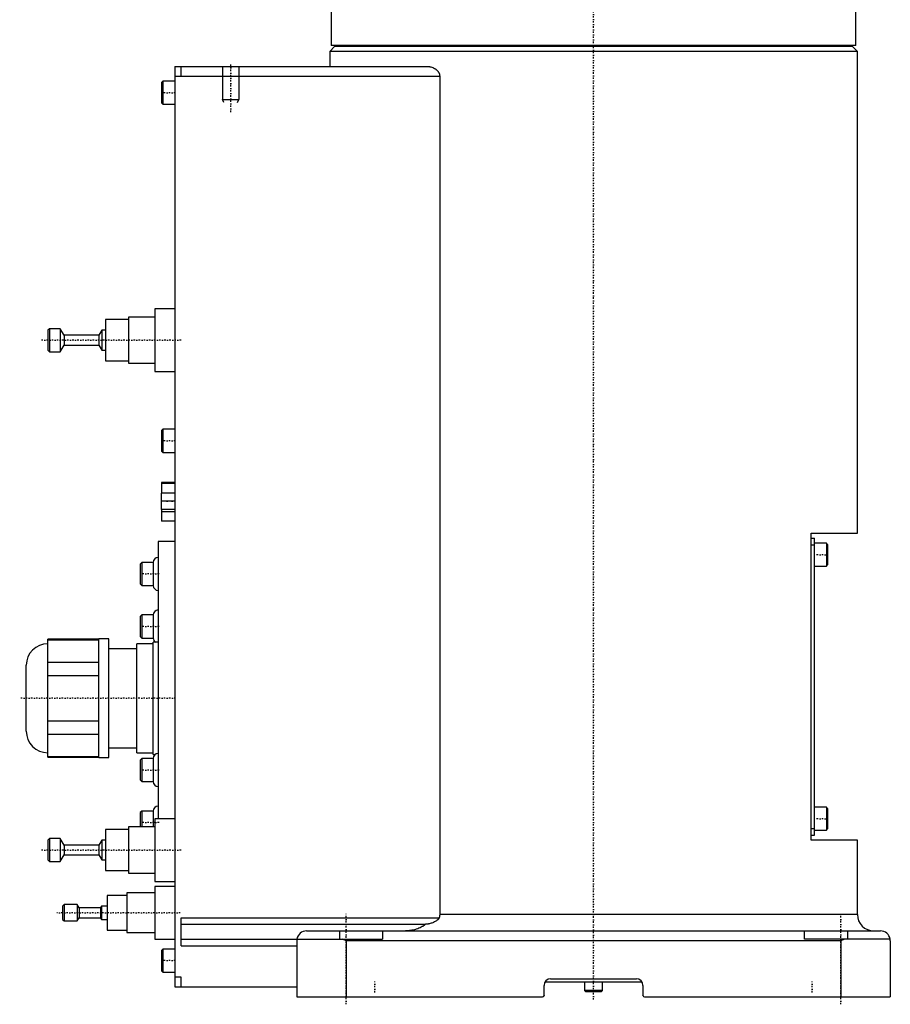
# Model space of a CAD drawing. Extents: x -174 to 502, y -319 to 558.
# Tile 1 of 5: x -174 to 90, y -319 to -20. Entities that reach past the tile are written whole.
import ezdxf

# ---------------------------------------------------------------- set-up
doc = ezdxf.new("R2010")
doc.units = 0
doc.linetypes.add('CENTER', pattern=[1.5, 0.45, -0.5, 0.05, -0.5])
for name, color, linetype in [('AM_0', 7, 'CONTINUOUS'), ('AM_10', 7, 'CONTINUOUS'), ('AM_7', 7, 'CENTER')]:
    doc.layers.add(name, color=color, linetype=linetype)

msp = doc.modelspace()

# ---------------------------------------------------------------- linework, layer by layer
at = {"layer": 'AM_0', "color": 7, "linetype": 'CONTINUOUS'}
for p, q in [((-79.5, -11.5), (-79.5, -28.2)), ((79.5, -28.2), (79.5, -11.5)), ((-78.5, -28.5), (-80, -30)), ((79.5, -28.2), (-79.5, -28.2)), ((78.5, -28.5), (-78.5, -28.5)), ((-75, -28.2), (-75, -28.5)), ((75, -28.5), (75, -28.2)), ((80, -30), (78.5, -28.5)), ((-80, -30), (-80, -34.5)), ((80, -30), (-80, -30)), ((80, -176), (80, -30)), ((-127, -34.5), (-50.56, -34.5)), ((-127, -34.5), (-127, -313.5)), ((-125, -37.5), (-125, -34.5)), ((-127, -37.5), (-46.64, -37.5)), ((-46.64, -37.5), (-46.64, -291.5)), ((-130.6, -39), (-131, -39.4)), ((-131, -39.4), (-131, -45.6)), ((-127, -39), (-130.6, -39)), ((-130.6, -39), (-130.6, -46)), ((-131, -45.6), (-130.6, -46)), ((-130.6, -46), (-127, -46)), ((-127, -108), (-133, -108)), ((-133, -108), (-133, -127)), ((-141, -111.25), (-148, -111.25)), ((-148, -111.25), (-148, -123.75)), ((-133, -110.5), (-141, -110.5)), ((-141, -110.5), (-141, -124.5)), ((-165, -114), (-165.5, -114.5)), ((-165.5, -114.5), (-165.5, -120.5)), ((-161.7, -114), (-165, -114)), ((-165, -114), (-165, -121)), ((-160.5, -116), (-161.7, -114)), ((-161.7, -114), (-161.7, -121)), ((-150, -116), (-160.5, -116)), ((-160.5, -116), (-160.5, -119)), ((-149.1, -114.5), (-150, -116)), ((-150, -116), (-150, -119)), ((-148, -114.5), (-149.1, -114.5)), ((-149.1, -114.5), (-149.1, -120.5)), ((-161.7, -121), (-160.5, -119)), ((-160.5, -119), (-150, -119)), ((-150, -119), (-149.1, -120.5)), ((-165.5, -120.5), (-165, -121)), ((-165, -121), (-161.7, -121)), ((-149.1, -120.5), (-148, -120.5)), ((-148, -123.75), (-141, -123.75)), ((-141, -124.5), (-133, -124.5)), ((-133, -127), (-127, -127)), ((-130.6, -144.5), (-131, -144.9)), ((-131, -144.9), (-131, -151.1)), ((-127, -144.5), (-130.6, -144.5)), ((-130.6, -144.5), (-130.6, -151.5)), ((-131, -151.1), (-130.6, -151.5)), ((-130.6, -151.5), (-127, -151.5)), ((-131, -160.6), (-131, -163.8)), ((-127, -160.6), (-131, -160.6)), ((-127, -160.9), (-131, -160.9)), ((-131.1, -163.8), (-131.1, -168.8)), ((-127, -163.8), (-131.1, -163.8)), ((-127, -166.3), (-131.1, -166.3)), ((-127, -168.8), (-131.1, -168.8)), ((-131, -168.8), (-131, -172.3)), ((-127, -169.48), (-131, -169.48)), ((-127, -172.3), (-131, -172.3)), ((66, -176), (80, -176)), ((66, -269), (66, -176)), ((-127, -178.5), (-132, -178.5)), ((-132, -178.5), (-132, -262.51)), ((66, -177.5), (67, -177.5)), ((67, -267.5), (67, -177.5)), ((70.6, -179), (67, -179)), ((71, -179.4), (70.6, -179)), ((70.6, -179), (70.6, -186)), ((66, -179.5), (67, -179.5)), ((71, -179.4), (71, -185.6)), ((-137, -184.83), (-137.5, -185.33)), ((-133.5, -184.83), (-137, -184.83)), ((-137, -184.83), (-137, -191.83)), ((-133.5, -184.83), (-133.5, -191.83)), ((-137.5, -185.33), (-137.5, -191.33)), ((67, -186), (70.6, -186)), ((70.6, -186), (71, -185.6)), ((-137.5, -191.33), (-137, -191.83)), ((-137, -191.83), (-133.5, -191.83)), ((-137, -200.75), (-137.5, -201.25)), ((-137.5, -201.25), (-137.5, -207.25)), ((-133.5, -200.75), (-137, -200.75)), ((-137, -200.75), (-137, -207.75)), ((-133.5, -200.75), (-133.5, -207.75)), ((-150, -208.11), (-165.47, -208.11)), ((-165.47, -243.89), (-165.47, -208.11)), ((-165.47, -208.26), (-150, -208.26)), ((-147, -208), (-150, -208)), ((-150, -244), (-150, -208)), ((-147, -244), (-147, -208)), ((-137.5, -207.25), (-137, -207.75)), ((-137, -207.75), (-133.5, -207.75)), ((-165.47, -209.5), (-165.51, -209.5)), ((-165.51, -242.5), (-165.51, -209.5)), ((-138.5, -211), (-147, -211)), ((-133.5, -209.5), (-138.5, -209.5)), ((-138.5, -242.5), (-138.5, -209.5)), ((-132, -209), (-133.5, -209)), ((-133.5, -243), (-133.5, -209)), ((-172, -236.01), (-172, -215.99)), ((-150, -215.16), (-165.47, -215.16)), ((-165.47, -219.1), (-150, -219.1)), ((-150, -232.9), (-165.47, -232.9)), ((-165.47, -236.84), (-150, -236.84)), ((-147, -241), (-138.5, -241)), ((-165.51, -242.5), (-165.47, -242.5)), ((-150, -243.74), (-165.47, -243.74)), ((-165.47, -243.89), (-150, -243.89)), ((-150, -244), (-147, -244)), ((-138.5, -242.5), (-133.5, -242.5)), ((-137, -244.25), (-137.5, -244.75)), ((-133.5, -244.25), (-137, -244.25)), ((-137, -244.25), (-137, -251.25)), ((-133.5, -243), (-132.83, -243)), ((-133.5, -244.25), (-133.5, -251.25)), ((-137.5, -244.75), (-137.5, -250.75)), ((-137.5, -250.75), (-137, -251.25)), ((-137, -251.25), (-133.5, -251.25)), ((70.6, -259), (67, -259)), ((71, -259.4), (70.6, -259)), ((70.6, -259), (70.6, -266)), ((71, -259.4), (71, -265.6)), ((-137, -260.17), (-137.5, -260.67)), ((-137.5, -260.67), (-137.5, -265)), ((-133.5, -260.17), (-137, -260.17)), ((-137, -260.17), (-137, -265)), ((-133.5, -260.17), (-133.5, -265)), ((-127, -262.5), (-133, -262.5)), ((-133, -262.5), (-133, -281.5)), ((-133, -265), (-141, -265)), ((-141, -265), (-141, -279)), ((66, -265.5), (67, -265.5)), ((-165, -268.5), (-165.5, -269)), ((-161.7, -268.5), (-165, -268.5)), ((-165, -268.5), (-165, -275.5)), ((-160.5, -270.5), (-161.7, -268.5)), ((-161.7, -268.5), (-161.7, -275.5)), ((-141, -265.75), (-148, -265.75)), ((-148, -265.75), (-148, -278.25)), ((66, -267.5), (67, -267.5)), ((67, -266), (70.6, -266)), ((70.6, -266), (71, -265.6)), ((-165.5, -269), (-165.5, -275)), ((-150, -270.5), (-160.5, -270.5)), ((-160.5, -270.5), (-160.5, -273.5)), ((-149.1, -269), (-150, -270.5)), ((-150, -270.5), (-150, -273.5)), ((-148, -269), (-149.1, -269)), ((-149.1, -269), (-149.1, -275)), ((80, -269), (66, -269)), ((80, -291.5), (80, -269)), ((-161.7, -275.5), (-160.5, -273.5)), ((-160.5, -273.5), (-150, -273.5)), ((-150, -273.5), (-149.1, -275)), ((-165.5, -275), (-165, -275.5)), ((-165, -275.5), (-161.7, -275.5)), ((-149.1, -275), (-148, -275)), ((-148, -278.25), (-141, -278.25)), ((-141, -279), (-133, -279)), ((-133, -281.5), (-127, -281.5)), ((-127, -283), (-133, -283)), ((-133, -283), (-133, -299)), ((-141.5, -285.75), (-147.5, -285.75)), ((-147.5, -285.75), (-147.5, -296.25)), ((-133, -285), (-141.5, -285)), ((-141.5, -285), (-141.5, -297)), ((-160.5, -288.5), (-161, -289)), ((-161, -289), (-161, -293)), ((-156.6, -288.5), (-160.5, -288.5)), ((-160.5, -288.5), (-160.5, -293.5)), ((-156, -289.5), (-156.6, -288.5)), ((-156.6, -288.5), (-156.6, -293.5)), ((-149.2, -289), (-149.5, -289.5)), ((-147.5, -289), (-149.2, -289)), ((-149.2, -289), (-149.2, -293)), ((-149.5, -289.5), (-156, -289.5)), ((-156, -289.5), (-156, -292.5)), ((-149.5, -289.5), (-149.5, -292.5)), ((80, -291.5), (-46.64, -291.5)), ((-161, -293), (-160.5, -293.5)), ((-160.5, -293.5), (-156.6, -293.5)), ((-156.6, -293.5), (-156, -292.5)), ((-156, -292.5), (-149.5, -292.5)), ((-149.5, -292.5), (-149.2, -293)), ((-149.2, -293), (-147.5, -293)), ((-125, -292.5), (-46.81, -292.5)), ((-125, -301), (-125, -292.5)), ((-125, -294.5), (-50.91, -294.5)), ((-147.5, -296.25), (-141.5, -296.25)), ((-141.5, -297), (-133, -297)), ((-87, -296.5), (87, -296.5)), ((-77, -296.5), (-77, -299)), ((-64, -296.5), (-64, -299)), ((64, -299), (64, -296.5)), ((77, -296.5), (77, -299)), ((-133, -299), (-127, -299)), ((-125, -299), (-64, -299)), ((-125, -301), (-90, -301)), ((-90, -299.5), (-90, -316.5)), ((-75, -299.5), (-76.12, -299)), ((-75, -299.5), (-75, -316.5)), ((75, -299.5), (-75, -299.5)), ((89.96, -299), (64, -299)), ((76.12, -299), (75, -299.5)), ((75, -299.5), (75, -316.5)), ((90, -299.5), (90, -316.5)), ((-130.6, -302), (-131, -302.4)), ((-131, -302.4), (-131, -308.6)), ((-127, -302), (-130.6, -302)), ((-130.6, -302), (-130.6, -309)), ((-131, -308.6), (-130.6, -309)), ((-130.6, -309), (-127, -309)), ((-125, -310.5), (-127, -310.5)), ((-125, -313.5), (-125, -310.5)), ((-15, -316), (-15, -313)), ((14.73, -312), (-14.73, -312)), ((-13, -311), (13, -311)), ((-2.75, -312), (-2.75, -314.6)), ((2.75, -314.6), (2.75, -312)), ((15, -313), (15, -316)), ((-127, -313.5), (-90, -313.5)), ((-2.75, -314.6), (-2.35, -315)), ((2.75, -314.6), (-2.75, -314.6)), ((2.35, -315), (-2.35, -315)), ((2.35, -315), (2.75, -314.6)), ((-90, -316.5), (-15.5, -316.5)), ((15.5, -316.5), (90, -316.5))]:
    msp.add_line(p, q, dxfattribs=at)
for points in [[(-50.56, -34.5, 0), (-50.43, -34.5, 0), (-50.16, -34.52, 0), (-49.88, -34.55, 0), (-49.74, -34.57, 0), (-49.61, -34.6, 0), (-49.33, -34.67, 0), (-49.05, -34.75, 0), (-48.77, -34.85, 0), (-48.51, -34.97, 0), (-48.25, -35.11, 0), (-48.12, -35.19, 0), (-47.99, -35.27, 0), (-47.85, -35.37, 0), (-47.81, -35.4, 0), (-47.77, -35.43, 0), (-47.76, -35.44, 0), (-47.74, -35.46, 0), (-47.7, -35.49, 0), (-47.66, -35.52, 0), (-47.62, -35.55, 0), (-47.59, -35.58, 0), (-47.55, -35.62, 0), (-47.53, -35.63, 0), (-47.51, -35.65, 0), (-47.48, -35.69, 0), (-47.44, -35.72, 0), (-47.4, -35.76, 0), (-47.37, -35.8, 0), (-47.33, -35.83, 0), (-47.32, -35.85, 0), (-47.3, -35.87, 0), (-47.26, -35.91, 0), (-47.23, -35.95, 0), (-47.2, -36, 0), (-47.16, -36.04, 0), (-47.13, -36.08, 0), (-47.11, -36.1, 0), (-47.1, -36.12, 0), (-47.07, -36.17, 0), (-47.04, -36.22, 0), (-47.01, -36.26, 0), (-46.98, -36.31, 0), (-46.95, -36.36, 0), (-46.94, -36.38, 0), (-46.92, -36.4, 0), (-46.9, -36.45, 0), (-46.87, -36.5, 0), (-46.86, -36.53, 0), (-46.85, -36.55, 0), (-46.83, -36.6, 0), (-46.81, -36.65, 0), (-46.8, -36.68, 0), (-46.79, -36.71, 0), (-46.77, -36.76, 0), (-46.75, -36.81, 0), (-46.73, -36.87, 0), (-46.72, -36.92, 0), (-46.7, -36.97, 0), (-46.7, -37, 0), (-46.69, -37.03, 0), (-46.68, -37.08, 0), (-46.67, -37.14, 0), (-46.66, -37.19, 0), (-46.65, -37.25, 0), (-46.65, -37.3, 0), (-46.64, -37.33, 0), (-46.64, -37.36, 0), (-46.64, -37.42, 0), (-46.64, -37.47, 0), (-46.64, -37.5, 0)], [(-46.64, -291.5, 0), (-46.64, -291.53, 0), (-46.64, -291.58, 0), (-46.64, -291.64, 0), (-46.64, -291.66, 0), (-46.64, -291.69, 0), (-46.65, -291.75, 0), (-46.65, -291.8, 0), (-46.66, -291.86, 0), (-46.67, -291.91, 0), (-46.67, -291.97, 0), (-46.68, -292, 0), (-46.68, -292.03, 0), (-46.7, -292.08, 0), (-46.71, -292.14, 0), (-46.72, -292.19, 0), (-46.73, -292.25, 0), (-46.75, -292.31, 0), (-46.76, -292.33, 0), (-46.77, -292.36, 0), (-46.78, -292.42, 0), (-46.8, -292.47, 0), (-46.81, -292.5, 0)], [(-50.91, -294.5, 0), (-51.05, -294.61, 0), (-51.33, -294.82, 0), (-51.63, -295.02, 0), (-51.78, -295.12, 0), (-51.94, -295.21, 0), (-52.27, -295.39, 0), (-52.61, -295.56, 0), (-52.96, -295.71, 0), (-53.3, -295.84, 0), (-53.64, -295.96, 0), (-53.8, -296.01, 0), (-53.97, -296.06, 0), (-54.32, -296.16, 0), (-54.68, -296.24, 0), (-55.04, -296.32, 0), (-55.42, -296.38, 0), (-55.79, -296.43, 0), (-55.98, -296.45, 0), (-56.16, -296.46, 0), (-56.53, -296.49, 0), (-56.89, -296.5, 0), (-57.06, -296.5, 0)], [(-46.81, -292.5, 0), (-46.82, -292.52, 0), (-46.83, -292.56, 0), (-46.85, -292.6, 0), (-46.86, -292.62, 0), (-46.87, -292.64, 0), (-46.89, -292.68, 0), (-46.91, -292.72, 0), (-46.93, -292.76, 0), (-46.96, -292.79, 0), (-46.98, -292.83, 0), (-47, -292.85, 0), (-47.01, -292.86, 0), (-47.03, -292.9, 0), (-47.06, -292.93, 0), (-47.09, -292.97, 0), (-47.12, -293, 0), (-47.15, -293.03, 0), (-47.16, -293.05, 0), (-47.18, -293.06, 0), (-47.21, -293.09, 0), (-47.24, -293.12, 0), (-47.25, -293.14, 0), (-47.27, -293.15, 0), (-47.3, -293.18, 0), (-47.34, -293.21, 0), (-47.35, -293.23, 0), (-47.37, -293.24, 0), (-47.4, -293.27, 0), (-47.44, -293.3, 0), (-47.47, -293.32, 0), (-47.5, -293.35, 0), (-47.54, -293.38, 0), (-47.56, -293.39, 0), (-47.57, -293.4, 0), (-47.61, -293.43, 0), (-47.64, -293.45, 0), (-47.77, -293.53, 0), (-47.99, -293.67, 0), (-48.23, -293.79, 0), (-48.47, -293.91, 0), (-48.6, -293.97, 0), (-48.73, -294.02, 0), (-48.99, -294.12, 0), (-49.25, -294.2, 0), (-49.51, -294.28, 0), (-49.77, -294.35, 0), (-50.04, -294.4, 0), (-50.17, -294.43, 0), (-50.29, -294.45, 0), (-50.55, -294.48, 0), (-50.69, -294.49, 0), (-50.73, -294.5, 0), (-50.77, -294.5, 0), (-50.79, -294.5, 0), (-50.81, -294.5, 0), (-50.85, -294.5, 0), (-50.89, -294.5, 0), (-50.91, -294.5, 0)], [(-89.96, -299, 0), (-89.97, -299.08, 0), (-89.99, -299.25, 0), (-90, -299.42, 0), (-90, -299.5, 0)], [(90, -299.5, 0), (90, -299.42, 0), (89.99, -299.25, 0), (89.97, -299.08, 0), (89.96, -299, 0)], [(-15, -316, 0), (-15, -316, 0), (-15, -316.01, 0), (-15, -316.02, 0), (-15, -316.02, 0), (-15, -316.02, 0), (-15, -316.03, 0), (-15, -316.03, 0), (-15, -316.04, 0), (-15, -316.05, 0), (-15, -316.05, 0), (-15, -316.06, 0), (-15, -316.06, 0), (-15, -316.07, 0), (-15.01, -316.07, 0), (-15.01, -316.08, 0), (-15.01, -316.08, 0), (-15.01, -316.09, 0), (-15.01, -316.09, 0), (-15.01, -316.1, 0), (-15.01, -316.1, 0), (-15.01, -316.11, 0), (-15.01, -316.11, 0), (-15.01, -316.12, 0), (-15.02, -316.12, 0), (-15.02, -316.13, 0), (-15.02, -316.13, 0), (-15.02, -316.14, 0), (-15.02, -316.14, 0), (-15.02, -316.15, 0), (-15.02, -316.15, 0), (-15.03, -316.16, 0), (-15.03, -316.17, 0), (-15.03, -316.17, 0), (-15.03, -316.17, 0), (-15.03, -316.18, 0), (-15.04, -316.18, 0), (-15.04, -316.19, 0), (-15.04, -316.2, 0), (-15.04, -316.2, 0), (-15.04, -316.21, 0), (-15.05, -316.21, 0), (-15.05, -316.21, 0), (-15.05, -316.22, 0), (-15.05, -316.23, 0), (-15.06, -316.23, 0), (-15.06, -316.24, 0), (-15.06, -316.24, 0), (-15.06, -316.24, 0), (-15.07, -316.25, 0), (-15.07, -316.25, 0), (-15.07, -316.26, 0), (-15.08, -316.27, 0), (-15.08, -316.27, 0), (-15.08, -316.27, 0), (-15.08, -316.28, 0), (-15.09, -316.28, 0), (-15.09, -316.29, 0), (-15.09, -316.29, 0), (-15.1, -316.3, 0), (-15.1, -316.3, 0), (-15.1, -316.3, 0), (-15.11, -316.31, 0), (-15.11, -316.31, 0), (-15.11, -316.32, 0), (-15.12, -316.32, 0), (-15.12, -316.32, 0), (-15.12, -316.33, 0), (-15.13, -316.33, 0), (-15.13, -316.33, 0), (-15.13, -316.34, 0), (-15.13, -316.34, 0), (-15.14, -316.35, 0), (-15.14, -316.35, 0), (-15.15, -316.35, 0), (-15.15, -316.36, 0), (-15.15, -316.36, 0), (-15.16, -316.36, 0), (-15.16, -316.37, 0), (-15.16, -316.37, 0), (-15.17, -316.38, 0), (-15.17, -316.38, 0), (-15.18, -316.38, 0), (-15.18, -316.39, 0), (-15.18, -316.39, 0), (-15.19, -316.39, 0), (-15.19, -316.39, 0), (-15.2, -316.4, 0), (-15.2, -316.4, 0), (-15.21, -316.41, 0), (-15.21, -316.41, 0), (-15.21, -316.41, 0), (-15.22, -316.41, 0), (-15.22, -316.42, 0), (-15.23, -316.42, 0), (-15.24, -316.42, 0), (-15.24, -316.43, 0), (-15.24, -316.43, 0), (-15.25, -316.43, 0), (-15.25, -316.43, 0), (-15.26, -316.44, 0), (-15.26, -316.44, 0), (-15.27, -316.44, 0), (-15.27, -316.45, 0), (-15.28, -316.45, 0), (-15.28, -316.45, 0), (-15.29, -316.45, 0), (-15.29, -316.45, 0), (-15.29, -316.46, 0), (-15.3, -316.46, 0), (-15.3, -316.46, 0), (-15.31, -316.46, 0), (-15.31, -316.46, 0), (-15.32, -316.46, 0), (-15.32, -316.47, 0), (-15.33, -316.47, 0), (-15.33, -316.47, 0), (-15.34, -316.47, 0), (-15.35, -316.48, 0), (-15.35, -316.48, 0), (-15.35, -316.48, 0), (-15.36, -316.48, 0), (-15.36, -316.48, 0), (-15.37, -316.48, 0), (-15.38, -316.48, 0), (-15.38, -316.49, 0), (-15.39, -316.49, 0), (-15.39, -316.49, 0), (-15.4, -316.49, 0), (-15.4, -316.49, 0), (-15.4, -316.49, 0)], [(15.01, -316.07, 0), (15, -316.06, 0), (15, -316.04, 0), (15, -316.01, 0), (15, -316, 0)]]:
    msp.add_polyline3d(points, dxfattribs=at)
for centre, radius, start, end in [((-132, -184.83), 1.5, 90, 180), ((-132, -191.83), 1.5, 180, 270), ((-132, -200.75), 1.5, 90, 180), ((-132, -207.75), 1.5, 180, 236.4427), ((-165.51, -215.99), 6.49, 90, 180), ((-165.51, -236.01), 6.49, 180, 270), ((-132, -244.25), 1.5, 90, 180), ((-132, -251.25), 1.5, 180, 270), ((-132, -260.17), 1.5, 90, 180), ((85, -291.5), 5, 180, 270), ((-87, -299.5), 3, 90, 170.4059), ((87, -299.5), 3, 9.5941, 90), ((-13, -313), 2, 90, 180), ((13, -313), 2, 0, 90), ((-15.5, -316), 0.5, 270, 0), ((15.5, -316), 0.5, 180, 270)]:
    msp.add_arc(centre, radius, start, end, dxfattribs=at)
at = {"layer": 'AM_10', "color": 7, "linetype": 'CONTINUOUS'}
for p, q in [((-112.5, -34.5), (-112.5, -44.5)), ((-107.5, -34.5), (-107.5, -44.5)), ((-112.07, -45.5), (-112.5, -44.5)), ((-112.5, -44.5), (-107.5, -44.5)), ((-107.93, -45.5), (-107.5, -44.5))]:
    msp.add_line(p, q, dxfattribs=at)
at = {"layer": 'AM_7', "color": 4, "linetype": 'CENTER'}
for p, q in [((0, -317.3), (0, 16.93)), ((-110, -48.35), (-110, -33.84)), ((-126.8, -42.5), (-131.2, -42.5)), ((-125.08, -117.5), (-167.43, -117.5)), ((-126.8, -148), (-131.2, -148)), ((-126.8, -166.3), (-131.31, -166.3)), ((71.2, -182.5), (66.8, -182.5)), ((-131.72, -188.33), (-137.78, -188.33)), ((-131.72, -204.25), (-137.78, -204.25)), ((-126.75, -226), (-174, -226)), ((-131.72, -247.75), (-137.78, -247.75)), ((71.2, -262.5), (66.8, -262.5)), ((-131.72, -263.67), (-137.78, -263.67)), ((-125.08, -272), (-167.43, -272)), ((-125.3, -291), (-162.7, -291)), ((-75, -318.75), (-75, -291.25)), ((75, -318.75), (75, -291.25)), ((-126.8, -305.5), (-131.2, -305.5)), ((-66.35, -315.15), (-66.35, -311.85)), ((66.35, -315.15), (66.35, -311.85))]:
    msp.add_line(p, q, dxfattribs=at)

doc.saveas('drawing.dxf')
